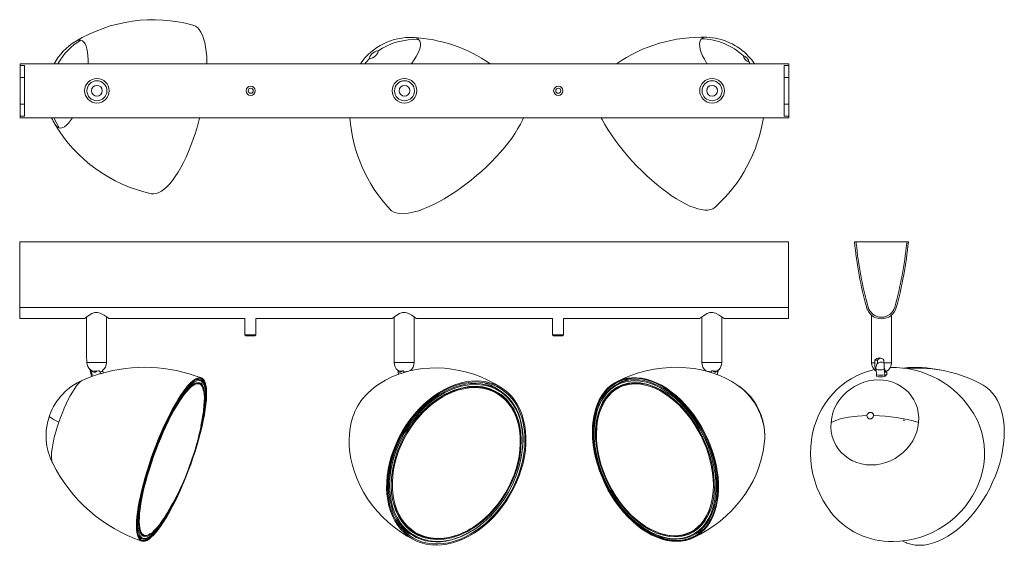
# Model space of a CAD drawing. Header units: millimetres. Extents: x -257 to 383, y -341 to 1.
import ezdxf

# ---------------------------------------------------------------- set-up
doc = ezdxf.new("R2010")
doc.units = ezdxf.units.MM

msp = doc.modelspace()

# ---------------------------------------------------------------- linework, layer by layer
at = {"color": 7, "linetype": 'Continuous', "lineweight": 15}
for p, q in [((-256.59, -28.16), (243.41, -28.16)), ((-256.59, -28.16), (-256.59, -63.16)), ((-253.59, -29.27), (-256.59, -29.27)), ((-253.59, -62.06), (-253.59, -29.27)), ((243.41, -29.27), (240.41, -29.27)), ((240.41, -29.27), (240.41, -62.06)), ((243.41, -28.16), (243.41, -63.16)), ((-256.59, -37.01), (-253.59, -37.01)), ((240.41, -37.01), (243.41, -37.01)), ((-203.83, -43.51), (-203.88, -43.5)), ((-253.59, -54.32), (-256.59, -54.32)), ((243.41, -54.32), (240.41, -54.32)), ((-256.59, -62.06), (-253.59, -62.06)), ((243.41, -63.16), (-256.59, -63.16)), ((240.41, -62.06), (243.41, -62.06)), ((243.21, -143.71), (-256.79, -143.71)), ((-256.79, -193.71), (-256.79, -143.71)), ((243.21, -143.71), (243.21, -193.71)), ((321.07, -143.81), (286.07, -143.81)), ((287.18, -143.81), (287.18, -144.81)), ((319.97, -144.81), (319.97, -143.81)), ((243.21, -186.44), (-256.79, -186.44)), ((297.07, -191.41), (297.07, -222.31)), ((310.07, -222.31), (310.07, -191.41)), ((-256.79, -193.71), (-214.79, -193.71)), ((-213.29, -192.58), (-213.29, -219.47)), ((-200.29, -222.21), (-200.29, -192.57)), ((-198.79, -193.71), (-110.29, -193.71)), ((-110.29, -193.71), (-110.29, -204.28)), ((-103.29, -204.28), (-103.29, -193.71)), ((-103.29, -193.71), (-14.79, -193.71)), ((-13.29, -192.58), (-13.29, -222.21)), ((-0.29, -222.21), (-0.29, -192.57)), ((1.21, -193.71), (89.71, -193.71)), ((89.71, -193.71), (89.71, -204.28)), ((96.71, -204.28), (96.71, -193.71)), ((96.71, -193.71), (185.21, -193.71)), ((186.71, -192.58), (186.71, -222.21)), ((199.71, -222.21), (199.71, -192.57)), ((201.21, -193.71), (243.21, -193.71)), ((-110.29, -204.28), (-109.79, -204.78)), ((-103.29, -204.28), (-110.29, -204.28)), ((-103.79, -204.78), (-109.79, -204.78)), ((-103.79, -204.78), (-103.29, -204.28)), ((89.71, -204.28), (90.21, -204.78)), ((96.71, -204.28), (89.71, -204.28)), ((96.21, -204.78), (90.21, -204.78)), ((96.21, -204.78), (96.71, -204.28)), ((-213.08, -222.21), (-213.08, -220.49)), ((301.04, -220.58), (299.19, -220.58)), ((299.19, -220.58), (299.19, -222.31)), ((301.04, -220.58), (301.04, -222.75)), ((305.21, -222.31), (305.21, -220.58)), ((-211.26, -226.85), (-210.21, -230.31)), ((-210.65, -226.88), (-209.68, -230.06)), ((-210.3, -230.4), (-210.02, -231.31)), ((-209.82, -230.11), (-209.68, -230.06)), ((-209.51, -231.13), (-209.82, -230.11)), ((-205.12, -227.59), (-205.6, -227.57)), ((-204.87, -227.47), (-204.59, -228.41)), ((-204.44, -229.49), (-204.8, -229.59)), ((-204.44, -228.36), (-204.59, -228.41)), ((-204.13, -229.38), (-204.44, -228.36)), ((-202.77, -228.03), (-202.95, -227.45)), ((-202.39, -228.92), (-202.65, -228.07)), ((-10.95, -227.21), (-10.42, -229.83)), ((-7.34, -227.59), (-7.87, -227.57)), ((-7.18, -227.47), (-6.99, -228.41)), ((-6.89, -228.36), (-6.99, -228.41)), ((-6.83, -228.65), (-6.89, -228.36)), ((-2.95, -227.61), (-2.98, -227.47)), ((189.39, -227.42), (189.31, -227.77)), ((192.82, -228.36), (192.73, -228.76)), ((192.93, -228.41), (192.82, -228.36)), ((192.93, -228.41), (193.15, -227.47)), ((193.87, -227.57), (193.34, -227.59)), ((196.76, -230.06), (197.52, -226.74)), ((196.76, -230.06), (197.39, -227.31)), ((196.76, -230.06), (196.86, -230.11)), ((196.86, -230.11), (196.86, -230.13)), ((300.35, -230.16), (300.09, -226.64)), ((300.35, -230.16), (300.32, -230.2)), ((300.4, -231.23), (300.32, -230.2)), ((305.43, -226.64), (305.64, -226.36)), ((305.43, -226.64), (305.69, -230.16)), ((305.66, -230.2), (305.69, -230.16)), ((305.74, -231.23), (305.66, -230.2)), ((307.25, -229.56), (306.04, -231.16)), ((306.91, -227.89), (306.95, -228.51)), ((306.99, -228.46), (306.95, -228.51)), ((307.08, -229.71), (306.99, -228.46)), ((307.25, -229.56), (307.07, -229.5)), ((-139.53, -233.43), (-141.41, -232.74)), ((-140.21, -235.63), (-140.31, -235.59)), ((135.26, -234.43), (132.58, -235.74)), ((300.21, -231.16), (300.37, -230.95)), ((54.32, -239.68), (51.95, -238.31)), ((53.2, -241.69), (53.13, -241.65)), ((132.87, -238.17), (133.66, -237.77)), ((133.61, -237.8), (133.54, -237.84)), ((-237.25, -256.28), (-237.82, -258.1)), ((0.4, -332.9), (0.46, -332.94)), ((179.77, -332.55), (179.36, -332.74)), ((179.63, -332.62), (179.7, -332.58)), ((-179.16, -336.06), (-177.28, -336.75)), ((-177.28, -336.75), (-177.03, -336.82)), ((-176.51, -334.57), (-176.41, -334.61)), ((-3.12, -333.53), (-0.76, -334.89)), ((180.71, -334.65), (183.39, -333.35))]:
    msp.add_line(p, q, dxfattribs=at)
at = {"color": 8, "linetype": 'Continuous', "lineweight": 15}
for p, q in [((218.24, -28.16), (217.09, -26.53)), ((-140.21, -235.63), (-140.51, -235.54)), ((226.43, -261.01), (226.35, -259.98)), ((-176.28, -334.65), (-176.49, -334.58))]:
    msp.add_line(p, q, dxfattribs=at)
at = {"color": 7, "linetype": 'Continuous', "lineweight": 15, "flags": 128}
for points in [[(-135.06, -28.16), (-135.07, -26.95), (-135.21, -23.43), (-135.5, -20.12), (-135.93, -17.05), (-136.49, -14.24), (-137.2, -11.7), (-138.03, -9.45), (-138.98, -7.51), (-140.06, -5.88), (-141.25, -4.59), (-142.54, -3.63), (-143.93, -3.01), (-144.17, -2.94)], [(-29.21, -24.5), (-29.32, -24.05), (-29.1, -23.37), (-28.57, -22.56), (-27.79, -21.71), (-26.87, -20.93), (-25.9, -20.3), (-25.02, -19.91), (-24.32, -19.79), (-23.88, -19.98)], [(-23.88, -19.98), (-23.77, -20.43), (-23.99, -21.1), (-24.52, -21.91), (-25.3, -22.76), (-26.22, -23.55), (-27.19, -24.18), (-28.07, -24.57), (-28.77, -24.68), (-29.21, -24.5)], [(217.09, -26.53), (216.76, -26.6), (216.24, -26.42), (215.62, -25.99), (214.99, -25.4), (214.44, -24.73), (214.06, -24.09), (213.9, -23.56), (213.99, -23.24)], [(213.99, -23.24), (214.32, -23.17), (214.84, -23.36), (215.46, -23.78), (216.09, -24.37), (216.64, -25.04), (217.02, -25.68), (217.18, -26.21), (217.09, -26.53)], [(-171.27, -112.55), (-171.02, -112.61), (-169.51, -112.7), (-167.91, -112.46), (-166.26, -111.86), (-164.55, -110.93), (-162.8, -109.65), (-161.01, -108.05), (-159.21, -106.13), (-157.4, -103.91), (-155.59, -101.39), (-153.8, -98.6), (-152.03, -95.54), (-150.29, -92.25), (-148.61, -88.74), (-146.98, -85.04), (-145.43, -81.16), (-143.95, -77.13), (-142.56, -72.98), (-141.26, -68.74), (-140.07, -64.42), (-139.75, -63.16)], [(70.7, -63.16), (70.07, -64.66), (68.76, -67.4), (67.2, -70.24), (65.39, -73.18), (63.34, -76.19), (61.07, -79.27), (58.6, -82.38), (55.93, -85.51), (53.08, -88.64), (50.08, -91.76), (46.94, -94.84), (43.67, -97.86), (40.3, -100.8), (36.86, -103.65), (33.35, -106.39), (29.81, -109), (26.25, -111.47), (22.7, -113.77), (19.17, -115.91), (15.7, -117.86), (12.3, -119.6), (8.99, -121.14), (5.79, -122.46), (2.73, -123.56), (-0.19, -124.41), (-2.93, -125.03), (-5.49, -125.41), (-7.84, -125.54), (-9.98, -125.43), (-11.89, -125.07), (-13.55, -124.46), (-14.97, -123.62), (-15.93, -122.76)], [(121.25, -63.16), (121.88, -64.36), (123.7, -67.6), (125.73, -70.92), (127.96, -74.3), (130.37, -77.72), (132.95, -81.15), (135.67, -84.57), (138.53, -87.97), (141.51, -91.31), (144.58, -94.58), (147.73, -97.76), (150.94, -100.83), (154.18, -103.77), (157.45, -106.56), (160.7, -109.18), (163.93, -111.61), (167.12, -113.85), (170.24, -115.87), (173.28, -117.67), (176.21, -119.22), (179.02, -120.53), (181.69, -121.59), (184.2, -122.38), (186.54, -122.9), (188.69, -123.15), (190.64, -123.13), (192.38, -122.84), (193.89, -122.28), (195.16, -121.45), (195.35, -121.28)], [(-198.79, -193.71), (-199.12, -193.46), (-200.01, -192.77), (-201.89, -191.46), (-204.42, -190.17), (-206.13, -189.75), (-207.94, -189.82), (-209.87, -190.46), (-212.25, -191.82), (-214, -193.09), (-214.68, -193.62), (-214.79, -193.71), (-214.79, -193.71)], [(1.21, -193.71), (0.88, -193.46), (-0.01, -192.77), (-1.89, -191.46), (-4.42, -190.17), (-6.13, -189.75), (-7.94, -189.82), (-9.87, -190.46), (-12.25, -191.82), (-14, -193.09), (-14.68, -193.62), (-14.79, -193.71), (-14.79, -193.71)], [(201.21, -193.71), (200.88, -193.46), (199.99, -192.77), (198.11, -191.46), (195.58, -190.17), (193.87, -189.75), (192.06, -189.82), (190.13, -190.46), (187.75, -191.82), (186, -193.09), (185.32, -193.62), (185.21, -193.71), (185.21, -193.71)], [(-213.08, -220.49), (-213.28, -219.63), (-213.26, -219.47)], [(306.77, -227.89), (306.58, -228.03), (306.13, -227.7), (305.73, -226.77), (305.42, -225.34), (305.25, -223.57), (305.21, -222.31)], [(-211.26, -226.85), (-211.23, -226.79), (-211.06, -226.69)], [(-204.8, -229.59), (-205.45, -229.78), (-209.42, -231.11)], [(57.16, -239.1), (56.45, -238.6), (52.11, -235.98), (47.65, -233.65), (43.07, -231.61), (38.41, -229.87), (33.68, -228.44), (28.92, -227.31), (24.15, -226.49), (19.38, -225.97), (14.66, -225.75), (10, -225.82), (5.43, -226.18), (0.97, -226.81), (-3.36, -227.7), (-7.53, -228.84), (-11.52, -230.21), (-15.31, -231.8), (-18.89, -233.58), (-22.23, -235.55), (-25.31, -237.67), (-28.13, -239.92), (-30.62, -242.23), (-32, -243.72)], [(-10.87, -227.2), (-10.82, -227.36), (-10.38, -228), (-9.84, -228.37), (-9.25, -228.45), (-8.67, -228.22), (-8.17, -227.71), (-8.14, -227.64)], [(211.14, -237.75), (209.61, -236.65), (206.26, -234.58), (202.67, -232.67), (198.84, -230.94), (194.82, -229.4), (190.61, -228.09), (186.25, -227.02), (181.75, -226.19), (176.62, -225.58), (171.42, -225.31), (166.18, -225.37), (160.95, -225.77), (155.75, -226.5), (150.6, -227.56), (145.54, -228.93), (140.59, -230.62), (135.77, -232.59), (131.38, -234.72)], [(298.96, -226.79), (298.29, -226.93), (294.5, -228), (290.83, -229.34), (287.29, -230.93), (283.89, -232.77), (280.64, -234.86), (277.55, -237.19), (274.62, -239.75), (271.87, -242.56), (269.3, -245.6), (266.94, -248.87), (264.79, -252.36), (262.89, -256.05), (261.24, -259.94), (259.87, -263.99), (258.8, -268.19), (258.03, -272.5), (257.58, -276.89), (257.44, -281.33), (257.64, -285.8), (258.16, -290.27), (259, -294.7), (260.17, -299.06), (261.64, -303.34), (263.41, -307.51), (265.47, -311.54), (267.81, -315.41), (270.14, -318.72)], [(297.99, -225.47), (298.17, -225.88), (298.78, -226.59)], [(305.43, -226.64), (305.53, -227.46), (305.69, -228.09), (305.89, -228.47), (306.11, -228.55), (306.33, -228.32)], [(-176.37, -338.43), (-177.39, -338.26), (-178.28, -337.76), (-179.05, -336.92), (-179.69, -335.76), (-180.19, -334.28), (-180.54, -332.49), (-180.76, -330.39), (-180.83, -328.02), (-180.76, -325.37), (-180.55, -322.47), (-180.19, -319.33), (-179.69, -315.98), (-179.06, -312.43), (-178.29, -308.71), (-177.4, -304.85), (-176.38, -300.85), (-175.25, -296.76), (-174, -292.6), (-172.66, -288.39), (-171.23, -284.16), (-169.71, -279.94), (-168.12, -275.75), (-166.46, -271.62), (-164.75, -267.57), (-163, -263.64), (-161.22, -259.84), (-159.41, -256.21), (-157.6, -252.76), (-155.79, -249.51), (-154, -246.49), (-152.23, -243.71), (-150.5, -241.2), (-148.81, -238.96), (-147.19, -237.02), (-145.63, -235.38), (-144.15, -234.06), (-142.76, -233.06), (-141.46, -232.39), (-140.27, -232.05), (-139.2, -232.05), (-138.24, -232.39), (-137.4, -233.06), (-136.7, -234.06), (-136.13, -235.38), (-135.71, -237.02), (-135.42, -238.96), (-135.27, -241.2), (-135.27, -243.71), (-135.42, -246.49), (-135.7, -249.51), (-136.13, -252.76), (-136.7, -256.21), (-137.4, -259.84), (-138.23, -263.64), (-139.19, -267.57), (-140.26, -271.62), (-141.45, -275.75), (-142.74, -279.94), (-144.13, -284.16), (-145.61, -288.39), (-147.17, -292.6), (-148.79, -296.76), (-150.48, -300.85), (-152.21, -304.85), (-153.98, -308.71), (-155.77, -312.43), (-157.58, -315.98), (-159.39, -319.33), (-161.2, -322.47), (-162.98, -325.37), (-164.73, -328.02), (-166.44, -330.39), (-168.1, -332.49), (-169.69, -334.28), (-171.21, -335.76), (-172.65, -336.92), (-173.99, -337.76), (-175.23, -338.26), (-176.37, -338.43)], [(-176.22, -338), (-175.09, -337.83), (-173.86, -337.33), (-172.53, -336.5), (-171.1, -335.35), (-169.6, -333.88), (-168.02, -332.1), (-166.37, -330.03), (-164.68, -327.67), (-162.94, -325.04), (-161.17, -322.17), (-159.38, -319.05), (-157.59, -315.73), (-155.79, -312.21), (-154.01, -308.52), (-152.26, -304.69), (-150.54, -300.73), (-148.87, -296.67), (-147.26, -292.54), (-145.71, -288.36), (-144.25, -284.17), (-142.87, -279.98), (-141.59, -275.82), (-140.41, -271.73), (-139.34, -267.72), (-138.39, -263.82), (-137.57, -260.05), (-136.87, -256.44), (-136.31, -253.02), (-135.88, -249.8), (-135.6, -246.8), (-135.46, -244.05), (-135.46, -241.56), (-135.6, -239.34), (-135.89, -237.41), (-136.31, -235.79), (-136.88, -234.47), (-137.57, -233.48), (-138.4, -232.82), (-139.35, -232.48), (-140.42, -232.48), (-141.6, -232.82), (-142.88, -233.48), (-144.26, -234.47), (-145.73, -235.79), (-147.27, -237.41), (-148.89, -239.34), (-150.56, -241.56), (-152.28, -244.05), (-154.03, -246.8), (-155.81, -249.8), (-157.6, -253.02), (-159.4, -256.44), (-161.19, -260.05), (-162.96, -263.82), (-164.7, -267.72), (-166.39, -271.73), (-168.03, -275.82), (-169.61, -279.98), (-171.12, -284.17), (-172.54, -288.36), (-173.87, -292.54), (-175.11, -296.67), (-176.23, -300.73), (-177.24, -304.69), (-178.13, -308.52), (-178.89, -312.21), (-179.52, -315.73), (-180.01, -319.05), (-180.36, -322.17), (-180.58, -325.04), (-180.65, -327.67), (-180.58, -330.03), (-180.36, -332.1), (-180.01, -333.88), (-179.51, -335.35), (-178.88, -336.5), (-178.12, -337.33), (-177.23, -337.83), (-176.22, -338)], [(-146.68, -238.8), (-145.65, -237.82), (-144.9, -237.18), (-144.39, -236.79), (-143.9, -236.46), (-143.42, -236.17), (-142.95, -235.92), (-142.41, -235.7), (-141.89, -235.54), (-141.39, -235.45), (-140.87, -235.46), (-140.51, -235.54)], [(-137.4, -240.37), (-137.77, -238.83), (-138.31, -237.5), (-138.98, -236.5), (-139.78, -235.83), (-140.21, -235.63)], [(-138.42, -234.12), (-138.5, -234.03), (-139.53, -233.43)], [(-138.61, -233.97), (-139.22, -233.56), (-139.53, -233.43)], [(-139.25, -232.5), (-138.44, -232.97), (-137.68, -233.8), (-137.05, -234.95), (-136.55, -236.42), (-136.2, -238.2), (-135.98, -240.27), (-135.91, -242.63), (-135.93, -243.97)], [(70.52, -287.54), (71.41, -283.35), (72.02, -279.19), (72.36, -275.08), (72.41, -271.04), (72.19, -267.11), (71.69, -263.3), (70.91, -259.64), (69.87, -256.15), (68.56, -252.86), (67, -249.77), (65.19, -246.93), (63.14, -244.33), (60.87, -241.99), (58.4, -239.94), (55.73, -238.18), (52.88, -236.72), (49.88, -235.58), (46.73, -234.76), (43.47, -234.26), (40.1, -234.09), (36.65, -234.25), (33.15, -234.73), (29.6, -235.55), (26.05, -236.68), (22.49, -238.12), (18.97, -239.87), (15.5, -241.92), (12.09, -244.24), (8.78, -246.83), (5.59, -249.67), (2.52, -252.75), (-0.39, -256.03), (-3.13, -259.52), (-5.69, -263.17), (-8.04, -266.97), (-10.18, -270.9), (-12.09, -274.94), (-13.76, -279.05), (-15.17, -283.21), (-16.32, -287.4), (-17.21, -291.58), (-17.82, -295.75), (-18.16, -299.86), (-18.22, -303.9), (-18, -307.83), (-17.5, -311.64), (-16.72, -315.3), (-15.68, -318.79), (-14.37, -322.08), (-12.8, -325.16), (-10.99, -328.01), (-8.95, -330.61), (-6.68, -332.94), (-4.2, -335), (-1.53, -336.76), (1.31, -338.21), (4.32, -339.36), (7.46, -340.18), (10.73, -340.68), (14.09, -340.85), (17.54, -340.69), (21.05, -340.2), (24.59, -339.39), (28.15, -338.26), (31.7, -336.81), (35.22, -335.06), (38.7, -333.02), (42.1, -330.7), (45.41, -328.11), (48.61, -325.27), (51.67, -322.19), (54.58, -318.9), (57.33, -315.42), (59.88, -311.77), (62.24, -307.96), (64.38, -304.03), (66.28, -300), (67.95, -295.89), (69.37, -291.73), (70.52, -287.54)], [(-15.74, -287.39), (-14.58, -283.2), (-13.17, -279.05), (-11.49, -274.95), (-9.58, -270.93), (-7.43, -267.01), (-5.07, -263.22), (-2.5, -259.58), (0.26, -256.13), (3.18, -252.86), (6.26, -249.82), (9.47, -247.02), (12.79, -244.47), (16.2, -242.19), (19.68, -240.2), (23.2, -238.51), (26.75, -237.13), (30.3, -236.06), (33.83, -235.32), (37.32, -234.91), (40.75, -234.84), (44.08, -235.09), (47.31, -235.68), (50.42, -236.59), (53.37, -237.83), (56.16, -239.38), (58.76, -241.23), (61.17, -243.37), (63.35, -245.8), (65.31, -248.49), (67.03, -251.42), (68.5, -254.58), (69.7, -257.95), (70.63, -261.51), (71.29, -265.23), (71.67, -269.09), (71.76, -273.06), (71.58, -277.13), (71.11, -281.26), (70.37, -285.44), (69.35, -289.62), (68.06, -293.79), (66.51, -297.92), (64.72, -301.99), (62.69, -305.96), (60.43, -309.82), (57.96, -313.53), (55.29, -317.08), (52.45, -320.44), (49.45, -323.6), (46.3, -326.52), (43.04, -329.2), (39.67, -331.62), (36.22, -333.75), (32.72, -335.6), (29.18, -337.13), (25.62, -338.36), (22.08, -339.26), (18.57, -339.84), (15.11, -340.08), (11.73, -339.99), (8.44, -339.57), (5.27, -338.82), (2.24, -337.74), (-0.63, -336.35), (-3.33, -334.65), (-5.84, -332.65), (-8.14, -330.36), (-10.21, -327.8), (-12.05, -324.99), (-13.64, -321.94), (-14.98, -318.67), (-16.05, -315.21), (-16.84, -311.57), (-17.36, -307.77), (-17.6, -303.85), (-17.55, -299.83), (-17.23, -295.72), (-16.62, -291.57), (-15.74, -287.39)], [(-14.36, -315.7), (-15.32, -311.82), (-15.97, -307.55), (-16.25, -302.66), (-16.04, -297.15), (-15.22, -291.09), (-13.67, -284.54), (-11.95, -279.34), (-9.71, -274), (-6.93, -268.59), (-3.6, -263.24), (0.26, -258.06), (4.6, -253.21), (9.35, -248.79), (14.41, -244.95), (19.67, -241.76), (25.01, -239.3), (30.29, -237.6), (35.41, -236.66), (40.27, -236.43), (44.79, -236.86), (48.92, -237.87), (52.64, -239.36), (56.91, -241.94), (60.45, -245.03), (63.32, -248.45), (65.55, -252), (67.24, -255.57), (68.53, -259.22)], [(170.36, -338.43), (167.24, -338.26), (164.06, -337.76), (160.83, -336.92), (157.58, -335.76), (154.32, -334.28), (151.07, -332.49), (147.86, -330.39), (144.7, -328.02), (141.62, -325.37), (138.63, -322.47), (135.76, -319.33), (133.02, -315.98), (130.42, -312.43), (128, -308.71), (125.75, -304.85), (123.7, -300.85), (121.86, -296.76), (120.23, -292.6), (118.84, -288.39), (117.68, -284.16), (116.78, -279.94), (116.12, -275.75), (115.72, -271.62), (115.57, -267.57), (115.69, -263.64), (116.06, -259.84), (116.7, -256.21), (117.58, -252.76), (118.71, -249.51), (120.08, -246.49), (121.68, -243.71), (123.5, -241.2), (125.53, -238.96), (127.76, -237.02), (130.17, -235.38), (132.74, -234.06), (135.47, -233.06), (138.33, -232.39), (141.31, -232.05), (144.38, -232.05), (147.53, -232.39), (150.74, -233.06), (153.98, -234.06), (157.24, -235.38), (160.5, -237.02), (163.73, -238.96), (166.92, -241.2), (170.04, -243.71), (173.08, -246.49), (176.01, -249.51), (178.82, -252.76), (181.49, -256.21), (184, -259.84), (186.34, -263.64), (188.49, -267.57), (190.44, -271.62), (192.17, -275.75), (193.68, -279.94), (194.96, -284.16), (195.99, -288.39), (196.78, -292.6), (197.31, -296.76), (197.58, -300.85), (197.59, -304.85), (197.35, -308.71), (196.84, -312.43), (196.08, -315.98), (195.08, -319.33), (193.83, -322.47), (192.34, -325.37), (190.63, -328.02), (188.7, -330.39), (186.57, -332.49), (184.25, -334.28), (181.75, -335.76), (179.1, -336.92), (176.3, -337.76), (173.38, -338.26), (170.36, -338.43)], [(170.24, -338), (173.25, -337.83), (176.14, -337.33), (178.92, -336.5), (181.55, -335.35), (184.02, -333.88), (186.32, -332.1), (188.44, -330.03), (190.35, -327.67), (192.05, -325.04), (193.52, -322.17), (194.76, -319.05), (195.76, -315.73), (196.51, -312.21), (197.01, -308.52), (197.26, -304.69), (197.24, -300.73), (196.97, -296.67), (196.45, -292.54), (195.67, -288.36), (194.65, -284.17), (193.38, -279.98), (191.88, -275.82), (190.16, -271.73), (188.23, -267.72), (186.1, -263.82), (183.78, -260.05), (181.29, -256.44), (178.64, -253.02), (175.85, -249.8), (172.94, -246.8), (169.93, -244.05), (166.84, -241.56), (163.67, -239.34), (160.47, -237.41), (157.24, -235.79), (154, -234.47), (150.79, -233.48), (147.6, -232.82), (144.48, -232.48), (141.43, -232.48), (138.48, -232.82), (135.64, -233.48), (132.94, -234.47), (130.38, -235.79), (127.99, -237.41), (125.78, -239.34), (123.77, -241.56), (121.96, -244.05), (120.38, -246.8), (119.02, -249.8), (117.9, -253.02), (117.02, -256.44), (116.4, -260.05), (116.02, -263.82), (115.91, -267.72), (116.05, -271.73), (116.45, -275.82), (117.1, -279.98), (118, -284.17), (119.15, -288.36), (120.53, -292.54), (122.14, -296.67), (123.97, -300.73), (126, -304.69), (128.23, -308.52), (130.64, -312.21), (133.21, -315.73), (135.93, -319.05), (138.78, -322.17), (141.74, -325.04), (144.8, -327.67), (147.93, -330.03), (151.11, -332.1), (154.34, -333.88), (157.57, -335.35), (160.8, -336.5), (164, -337.33), (167.16, -337.83), (170.24, -338)], [(182.97, -334.56), (180.58, -335.77), (177.88, -336.76), (175.04, -337.42), (172.09, -337.76), (169.05, -337.76), (165.92, -337.42), (162.74, -336.76), (159.53, -335.77), (156.3, -334.46), (153.07, -332.83), (149.86, -330.91), (146.7, -328.69), (143.61, -326.2), (140.6, -323.45), (137.69, -320.45), (134.91, -317.23), (132.26, -313.81), (129.77, -310.21), (127.45, -306.44), (125.32, -302.54), (123.39, -298.53), (121.67, -294.44), (120.17, -290.29), (118.91, -286.1), (117.88, -281.91), (117.11, -277.73), (116.58, -273.61), (116.31, -269.55), (116.3, -265.59), (116.54, -261.76), (117.04, -258.07), (117.79, -254.56), (118.79, -251.24), (120.03, -248.13), (121.51, -245.25), (123.2, -242.63), (125.11, -240.27), (127.23, -238.2), (129.53, -236.42), (132, -234.95), (134.05, -234.02)], [(136.21, -236.75), (135.66, -236.94), (133.08, -238.07), (130.66, -239.51), (128.42, -241.27), (126.37, -243.33), (124.53, -245.68), (122.91, -248.29), (121.51, -251.16), (120.36, -254.26), (119.45, -257.57), (118.8, -261.07), (118.41, -264.74), (118.27, -268.54), (118.32, -270.98)], [(123.17, -244.45), (125.22, -241.86), (127.63, -239.51), (130.56, -237.39), (134.07, -235.65), (138.15, -234.46), (142.8, -234), (146.68, -234.24), (150.85, -235.06), (155.26, -236.54), (159.84, -238.71), (164.51, -241.59), (169.16, -245.19), (173.69, -249.45), (177.98, -254.31), (181.94, -259.64), (185.47, -265.33), (188.51, -271.24), (191.02, -277.21), (192.99, -283.13), (194.42, -288.86), (195.35, -294.33), (195.82, -299.46), (195.82, -305.66), (195.23, -311.16), (194.18, -315.94), (192.81, -319.98), (191.23, -323.36), (189.44, -326.27)], [(133.58, -237.81), (135.72, -236.9), (138.44, -236.11), (141.29, -235.65), (144.24, -235.53), (147.27, -235.75), (150.37, -236.31), (153.51, -237.2), (156.67, -238.42), (159.83, -239.96), (162.2, -241.32)], [(270.77, -261.11), (271.21, -258.01), (272, -254.95), (273.14, -251.97), (274.61, -249.11), (276.38, -246.4), (278.45, -243.87), (280.77, -241.55), (283.33, -239.49), (286.09, -237.69), (289.01, -236.19), (292.06, -235.01), (295.2, -234.15), (298.4, -233.63), (301.6, -233.46), (304.77, -233.63), (307.88, -234.15), (310.87, -235.01), (313.72, -236.19), (316.39, -237.69), (318.84, -239.49), (321.05, -241.55), (322.98, -243.87), (324.61, -246.4), (325.93, -249.11), (326.91, -251.97), (327.54, -254.95), (327.81, -258.01), (327.73, -261.11)], [(-169.64, -333.07), (-171.24, -334.54), (-172.82, -335.67), (-174.39, -336.41), (-175.91, -336.61), (-177.3, -336.11), (-178.48, -334.76), (-179.18, -333.1), (-179.68, -330.83), (-179.93, -327.9), (-179.89, -324.31), (-179.55, -320.06), (-178.89, -315.21), (-177.9, -309.82), (-176.59, -304.02), (-174.99, -297.92), (-173.13, -291.67), (-171.09, -285.42), (-168.89, -279.31), (-166.61, -273.45), (-164.3, -267.95), (-162.01, -262.87), (-159.78, -258.26), (-156.96, -252.89), (-154.34, -248.35), (-151.95, -244.6), (-149.82, -241.62), (-147.96, -239.29), (-146.26, -237.44)], [(-146.54, -238.58), (-148.2, -240.39), (-150.02, -242.66), (-152.09, -245.57), (-154.43, -249.23), (-156.98, -253.66), (-159.74, -258.9), (-161.92, -263.4), (-164.15, -268.36), (-166.41, -273.73), (-168.63, -279.45), (-170.77, -285.42), (-172.77, -291.52), (-174.58, -297.61), (-176.14, -303.57), (-177.42, -309.24), (-178.39, -314.49), (-179.04, -319.23), (-179.37, -323.38), (-179.4, -326.88), (-179.16, -329.74), (-178.68, -331.96), (-178.24, -332.98)], [(-136.73, -237.37), (-136.72, -237.4), (-136.22, -239.68), (-135.97, -242.6), (-136.01, -246.2), (-136.35, -250.44), (-137.01, -255.3), (-138, -260.68), (-139.31, -266.49), (-140.91, -272.59), (-142.76, -278.84), (-144.81, -285.09), (-147.01, -291.2), (-149.29, -297.06), (-151.59, -302.56), (-153.89, -307.64), (-156.12, -312.25), (-158.94, -317.62), (-161.56, -322.15), (-163.95, -325.9), (-166.08, -328.89), (-167.94, -331.22), (-169.64, -333.07)], [(-137.65, -238.78), (-137.47, -239.29), (-137.08, -240.92), (-136.83, -242.86), (-136.73, -245.08), (-136.77, -247.58), (-136.95, -250.34), (-137.27, -253.33), (-137.57, -255.48)], [(4.52, -254.7), (5.07, -254.14), (8.1, -251.23), (11.26, -248.57), (14.53, -246.17), (17.88, -244.06), (21.29, -242.24), (24.74, -240.73), (28.21, -239.54), (31.66, -238.67), (35.08, -238.13), (38.44, -237.93), (41.73, -238.07), (44.91, -238.55), (47.97, -239.35), (50.88, -240.49), (53.17, -241.67)], [(194.87, -301.13), (194.87, -299.12), (194.42, -294.12), (193.51, -288.78), (192.12, -283.18), (190.2, -277.41), (187.74, -271.57), (184.78, -265.81), (181.33, -260.26), (177.46, -255.05), (173.27, -250.31), (168.85, -246.15), (164.31, -242.64), (159.75, -239.82), (157.95, -238.96)], [(369.67, -236.94), (371.68, -238.22), (373.82, -239.97), (375.76, -242.02), (377.51, -244.34), (379.05, -246.93), (380.37, -249.77), (381.46, -252.84), (382.32, -256.13), (382.94, -259.61), (383.32, -263.27), (383.45, -267.07), (383.33, -271), (382.97, -275.03), (382.37, -279.14), (381.53, -283.31), (380.45, -287.49), (379.14, -291.68), (377.62, -295.85), (375.88, -299.96), (373.95, -303.99), (371.83, -307.93), (369.53, -311.74), (367.07, -315.4), (364.47, -318.88), (361.74, -322.18), (358.9, -325.26), (355.96, -328.11), (352.94, -330.71), (349.87, -333.04), (346.76, -335.1), (343.62, -336.86), (340.49, -338.31), (337.38, -339.45), (334.3, -340.28), (331.28, -340.78), (328.34, -340.95), (325.49, -340.79), (322.75, -340.3), (320.14, -339.49), (319.42, -339.2)], [(123.96, -245.43), (122.21, -248.27), (120.66, -251.57), (119.32, -255.51), (118.3, -260.18), (117.73, -265.55), (117.73, -271.6), (118.18, -276.61), (119.09, -281.94), (120.49, -287.54), (122.41, -293.32), (124.86, -299.15), (127.83, -304.91), (131.27, -310.47), (135.14, -315.68), (139.33, -320.41), (143.75, -324.57), (148.29, -328.09), (152.85, -330.9), (157.32, -333.02), (161.62, -334.46), (165.69, -335.27), (169.48, -335.5), (174.02, -335.05), (178, -333.89), (181.43, -332.19), (184.29, -330.12), (186.64, -327.83), (188.65, -325.3)], [(135.4, -315.23), (132.84, -311.88), (130.45, -308.35), (128.22, -304.67), (126.2, -300.85), (124.37, -296.93), (122.76, -292.93), (121.39, -288.88), (120.25, -284.8), (119.35, -280.73), (118.71, -276.69), (118.33, -272.71), (118.2, -268.82), (118.33, -265.03), (118.72, -261.39), (119.37, -257.91), (120.27, -254.62), (121.42, -251.54), (122.52, -249.22)], [(123.21, -243.91), (123.09, -244.01), (123.05, -244.17), (123.09, -244.32), (123.17, -244.45)], [(62.42, -250.72), (62.73, -251.18), (64.39, -254.02), (65.8, -257.09), (66.94, -260.37), (67.81, -263.84), (68.4, -267.46), (68.71, -271.23), (68.74, -275.1), (68.48, -279.06), (67.94, -283.08), (67.12, -287.13), (66.03, -291.18), (64.67, -295.2), (63.06, -299.17), (61.2, -303.07), (59.11, -306.85), (56.8, -310.51), (54.28, -314), (51.58, -317.32), (48.72, -320.43), (45.71, -323.32), (42.56, -325.96), (39.32, -328.34)], [(152.76, -332.02), (148.1, -329.13), (143.44, -325.53), (138.91, -321.27), (134.62, -316.42), (130.66, -311.08), (127.13, -305.39), (124.09, -299.49), (121.58, -293.51), (119.61, -287.6), (118.18, -281.86), (117.25, -276.39), (116.78, -271.27), (116.78, -265.06), (117.37, -259.57), (118.42, -254.78), (118.59, -254.3)], [(294.1, -256.73), (294.33, -255.92), (294.87, -255.23), (295.62, -254.77), (296.47, -254.6), (297.29, -254.77), (297.97, -255.23), (298.38, -255.92), (298.48, -256.73)], [(311.09, -338.53), (315.46, -338.36), (319.83, -337.86), (324.18, -337.02), (328.47, -335.86), (332.67, -334.38), (336.77, -332.58), (340.74, -330.49), (344.55, -328.12), (348.17, -325.47), (351.59, -322.57), (354.79, -319.43), (357.73, -316.08), (360.41, -312.53), (362.8, -308.81), (364.9, -304.94), (366.68, -300.95), (368.15, -296.86), (369.28, -292.7), (370.07, -288.49), (370.51, -284.26), (370.61, -280.04), (370.37, -275.84), (369.77, -271.71), (368.84, -267.67), (367.56, -263.74), (365.96, -259.94), (364.04, -256.31), (363.57, -255.52)], [(-40.3, -258.01), (-40.35, -258.15), (-41.19, -261.17), (-41.9, -264.7), (-42.39, -268.77), (-42.55, -272.64), (-42.45, -276.64), (-42.05, -280.72), (-41.38, -284.86), (-40.42, -289.03), (-39.17, -293.2), (-37.63, -297.36), (-35.6, -301.92), (-33.23, -306.39), (-30.56, -310.7), (-27.6, -314.84), (-24.36, -318.79), (-20.87, -322.52), (-17.15, -326.02), (-13.22, -329.27), (-9.1, -332.26), (-4.81, -334.97), (-0.39, -337.4), (0.15, -337.65)], [(-13.37, -315.02), (-12.12, -318.59), (-10.47, -322.07), (-8.29, -325.54), (-5.49, -328.88), (-2.03, -331.89), (2.14, -334.41), (5.76, -335.87), (9.8, -336.85), (14.21, -337.27), (18.96, -337.05), (23.95, -336.13), (29.11, -334.47), (34.32, -332.07), (39.45, -328.96), (44.39, -325.21), (49.03, -320.9), (53.27, -316.16), (57.03, -311.11), (60.29, -305.88), (63, -300.6), (65.19, -295.38), (66.87, -290.31), (68.38, -283.92), (69.18, -278.01), (69.38, -272.62), (69.11, -267.85), (68.48, -263.68), (67.54, -259.9)], [(68.53, -259.22), (68.66, -259.1), (68.71, -258.96), (68.68, -258.86), (68.61, -258.79)], [(327.73, -261.11), (327.28, -264.2), (326.49, -267.26), (325.35, -270.24), (323.89, -273.1), (322.11, -275.82), (320.05, -278.35), (317.72, -280.66), (315.16, -282.72), (312.41, -284.52), (309.48, -286.02), (306.43, -287.2), (303.29, -288.06), (300.1, -288.58), (296.89, -288.76), (293.72, -288.58), (290.61, -288.06), (287.62, -287.2), (284.77, -286.02), (282.1, -284.52), (279.65, -282.72), (277.44, -280.66), (275.51, -278.35), (273.88, -275.82), (272.56, -273.1), (271.59, -270.24), (270.96, -267.26), (270.68, -264.2), (270.77, -261.11)], [(270.77, -261.11), (273.86, -259.79), (277.66, -258.67), (282.07, -257.78), (287.89, -257.06), (294.1, -256.73)], [(298.48, -256.73), (298.24, -257.55), (297.71, -258.24), (296.96, -258.7), (296.11, -258.86), (295.28, -258.7), (294.61, -258.24), (294.19, -257.55), (294.1, -256.73)], [(318.42, -260.04), (318.34, -259.93), (317.89, -259.37)], [(180.77, -336.22), (181.23, -336.02), (185.86, -333.7), (190.32, -331.11), (194.59, -328.28), (198.64, -325.22), (202.47, -321.94), (206.06, -318.48), (209.4, -314.85), (212.48, -311.07), (215.28, -307.17), (217.8, -303.17), (220.04, -299.1), (221.99, -294.99), (223.64, -290.87), (225.01, -286.77), (226.08, -282.72), (226.88, -278.74), (227.4, -274.88), (227.63, -271.59)], [(70.22, -277.4), (70.21, -277.78), (69.39, -283.84), (67.84, -290.38), (66.12, -295.58), (63.88, -300.93), (61.1, -306.33), (57.77, -311.69), (53.91, -316.86), (49.56, -321.72), (44.81, -326.13), (39.75, -329.98), (34.49, -333.16), (29.16, -335.62), (28.39, -335.87)], [(-13.3, -314.59), (-13.21, -314.69), (-13.2, -314.82), (-13.27, -314.93), (-13.37, -315.02)], [(166.45, -334.61), (165.54, -334.51), (162.46, -333.96), (159.34, -333.07), (156.2, -331.86), (153.06, -330.33), (149.94, -328.5), (146.86, -326.37), (143.85, -323.96), (140.92, -321.29), (138.1, -318.37), (135.4, -315.23)], [(-161.06, -320.28), (-162.67, -322.87), (-164.35, -325.38), (-165.99, -327.61), (-167.58, -329.56), (-169.1, -331.2), (-170.54, -332.53), (-171.89, -333.54), (-173.15, -334.22)], [(188.65, -325.3), (188.55, -325.13), (188.54, -324.95), (188.59, -324.83), (188.69, -324.76)], [(-2.73, -330.77), (-2.56, -330.91), (0.01, -332.67), (2.76, -334.13), (5.67, -335.26), (8.73, -336.07), (11.91, -336.54), (15.2, -336.68), (18.56, -336.48), (21.98, -335.95), (25.44, -335.08), (27.41, -334.44)], [(-0.76, -334.89), (1.02, -335.84), (3.95, -337.07), (7.03, -337.97), (10.23, -338.54), (13.54, -338.78), (16.94, -338.69), (20.4, -338.26), (23.9, -337.51), (27.42, -336.42), (30.94, -335.02), (34.43, -333.31), (37.87, -331.3), (41.24, -329.01), (43.15, -327.55)], [(1.46, -333.48), (0.95, -333.22), (0.33, -332.87)], [(39.32, -328.34), (39.31, -328.43), (39.25, -328.48), (39.19, -328.48), (39.11, -328.44)], [(150.71, -330.9), (151.21, -331.21), (154.42, -332.98), (157.63, -334.44), (160.84, -335.58), (164.03, -336.4), (167.16, -336.88), (170.23, -337.03), (173.21, -336.84), (176.09, -336.32), (178.83, -335.46), (180.71, -334.65)], [(155.51, -331.56), (156.53, -332.01), (159.69, -333.23), (162.83, -334.12), (165.93, -334.68), (168.96, -334.9), (171.91, -334.78), (174.76, -334.32), (177.48, -333.52), (179.63, -332.62)], [(-169.66, -333.26), (-170.81, -334.46), (-172.28, -335.77), (-173.66, -336.76), (-174.94, -337.42), (-176.12, -337.76), (-177.19, -337.76), (-177.67, -337.63)], [(-169.8, -333.3), (-169.7, -333.2), (-169.64, -333.07)], [(316.98, -338.08), (318.42, -338.77), (319.43, -339.18)]]:
    msp.add_lwpolyline(points, dxfattribs=at)
at = {"color": 8, "linetype": 'Continuous', "lineweight": 15, "flags": 128}
for points in [[(2.83, -12.54), (3.43, -13.51), (3.74, -14.7), (3.77, -16.1), (3.51, -17.69), (2.97, -19.45), (2.15, -21.35), (1.06, -23.38), (-0.28, -25.5), (-1.85, -27.7), (-2.21, -28.16)], [(190.15, -28.16), (189.82, -27.63), (188.44, -25.24), (187.3, -22.95), (186.4, -20.79), (185.75, -18.78), (185.36, -16.96), (185.24, -15.35), (185.39, -13.96), (185.8, -12.82), (186.47, -11.93)], [(-217.06, -12.86), (-216.04, -13.3), (-215.11, -14.09), (-214.31, -15.23), (-213.62, -16.7), (-213.07, -18.47), (-212.66, -20.54), (-212.39, -22.86), (-212.26, -25.42), (-212.29, -28.16)], [(-32.39, -28.16), (-31.6, -27.17), (-29.21, -24.5)], [(-234.43, -63.16), (-234.15, -64.03), (-231.14, -69.82)], [(-222.36, -63.16), (-223.66, -65.07), (-224.99, -66.71), (-226.31, -68.02), (-227.6, -69), (-228.84, -69.63), (-230.03, -69.9), (-231.14, -69.82)], [(-213.08, -222.21), (-212.51, -222.21), (-211.61, -222.21), (-210.44, -222.21), (-209.05, -222.21), (-207.53, -222.21), (-205.97, -222.21), (-204.46, -222.21), (-203.09, -222.21), (-201.92, -222.21), (-201.04, -222.21), (-200.48, -222.21), (-200.29, -222.21), (-200.29, -222.21)], [(-13.29, -222.21), (-13.26, -222.21), (-12.9, -222.21), (-12.2, -222.21), (-11.18, -222.21), (-9.91, -222.21), (-8.47, -222.21), (-6.92, -222.21), (-5.37, -222.21), (-3.9, -222.21), (-2.6, -222.21), (-1.54, -222.21), (-0.78, -222.21), (-0.37, -222.21), (-0.29, -222.21)], [(186.71, -222.21), (186.71, -222.21), (186.95, -222.21), (187.54, -222.21), (188.47, -222.21), (189.66, -222.21), (191.06, -222.21), (192.58, -222.21), (194.14, -222.21), (195.65, -222.21), (197.01, -222.21), (198.16, -222.21), (199.02, -222.21), (199.54, -222.21), (199.71, -222.21)], [(297.07, -222.31), (297.11, -222.31), (297.47, -222.31), (298.18, -222.31), (299.19, -222.31)], [(305.21, -222.31), (306.66, -222.31), (307.94, -222.31), (308.96, -222.31), (309.67, -222.31), (310.03, -222.31), (310.07, -222.31)], [(-215.76, -233.59), (-216.58, -234.05), (-217.64, -234.91), (-218.78, -236.1), (-219.98, -237.6), (-221.24, -239.39), (-222.54, -241.46), (-223.87, -243.77), (-225.19, -246.3), (-226.51, -249.01), (-227.8, -251.88), (-229.04, -254.86), (-230.23, -257.91), (-231.34, -261.01)], [(-175.79, -303.29), (-174.81, -299.44), (-173.7, -295.49), (-172.49, -291.47), (-171.18, -287.4), (-169.77, -283.33), (-168.29, -279.26), (-166.74, -275.24), (-165.12, -271.29), (-163.45, -267.43), (-161.75, -263.69), (-160.02, -260.1), (-158.28, -256.69), (-156.53, -253.46), (-154.79, -250.46), (-153.07, -247.69), (-151.39, -245.18), (-149.75, -242.95), (-148.16, -241), (-146.64, -239.36), (-145.2, -238.03), (-143.85, -237.02), (-142.59, -236.34), (-141.43, -236), (-140.39, -235.99), (-139.47, -236.32), (-138.67, -236.98), (-138, -237.98), (-137.65, -238.78)], [(-146.61, -236.83), (-148.16, -238.51), (-149.7, -240.4)], [(-139.53, -233.43), (-140.18, -233.27), (-141.26, -233.32), (-142.45, -233.7), (-143.75, -234.42), (-145.14, -235.47), (-146.61, -236.83)], [(-138.91, -263.18), (-138.48, -261.27), (-137.51, -256.01), (-136.86, -251.27), (-136.53, -247.13), (-136.5, -243.62), (-136.74, -240.76), (-137.22, -238.54), (-137.91, -236.93), (-139.06, -235.61), (-140.41, -235.13), (-141.9, -235.32), (-143.44, -236.04), (-144.97, -237.14), (-146.54, -238.58)], [(-146.26, -237.44), (-144.66, -235.96), (-143.08, -234.83), (-141.51, -234.1), (-139.99, -233.9), (-138.6, -234.4), (-137.42, -235.74), (-136.73, -237.37)], [(54.32, -239.68), (52.54, -238.73), (49.61, -237.5), (46.53, -236.6), (43.33, -236.03), (40.02, -235.79), (36.62, -235.88), (33.16, -236.31), (29.66, -237.06), (26.14, -238.15), (22.62, -239.55), (19.13, -241.26), (15.69, -243.27), (12.32, -245.56), (9.05, -248.13), (5.89, -250.95), (2.86, -254), (-0.01, -257.27), (-2.7, -260.74), (-5.21, -264.38), (-7.5, -268.16), (-9.58, -272.07), (-11.41, -276.08), (-13.01, -280.16), (-14.34, -284.29), (-15.4, -288.44), (-16.2, -292.58), (-16.71, -296.68), (-16.94, -300.73), (-16.89, -304.69), (-16.56, -308.53), (-15.94, -312.24), (-15.05, -315.78)], [(122.52, -249.22), (122.8, -248.7), (124.42, -246.1), (126.25, -243.77), (128.28, -241.72), (130.51, -239.98), (132.91, -238.54), (135.47, -237.42), (138.17, -236.63), (141, -236.18), (143.93, -236.06), (146.94, -236.27), (150.02, -236.83), (153.14, -237.71), (156.28, -238.92), (159.42, -240.45), (162.54, -242.28), (165.62, -244.41), (168.63, -246.82), (171.56, -249.49), (174.38, -252.41), (177.08, -255.56)], [(157.95, -238.96), (155.28, -237.7), (150.98, -236.26), (146.91, -235.46), (143.12, -235.22), (138.58, -235.67), (134.6, -236.83), (131.18, -238.53), (128.32, -240.6), (125.96, -242.9), (123.96, -245.43)], [(190.08, -326.48), (191.74, -323.83), (193.16, -320.92), (194.35, -317.78), (195.29, -314.43), (195.98, -310.89), (196.42, -307.19), (196.6, -303.34), (196.52, -299.37), (196.18, -295.32), (195.59, -291.19), (194.74, -287.03), (193.65, -282.86), (192.31, -278.7), (190.75, -274.58), (188.96, -270.53), (186.96, -266.58), (184.77, -262.75), (182.4, -259.06), (179.85, -255.54), (177.16, -252.22), (174.33, -249.11), (171.39, -246.23), (168.36, -243.6), (165.24, -241.25), (162.08, -239.18), (158.87, -237.41), (155.66, -235.95), (152.44, -234.81), (149.26, -233.99), (146.12, -233.51), (143.06, -233.36), (140.08, -233.55), (137.2, -234.07), (134.46, -234.93), (132.58, -235.74)], [(67.54, -259.9), (66.28, -256.33), (64.64, -252.85), (62.46, -249.38), (59.66, -246.04), (56.19, -243.03), (52.03, -240.51), (48.4, -239.05), (44.37, -238.07), (39.95, -237.65), (35.21, -237.87), (30.21, -238.79), (25.05, -240.45), (19.85, -242.85), (14.72, -245.96), (9.77, -249.72), (5.14, -254.02), (0.9, -258.76), (-1.64, -262.16)], [(53.2, -241.69), (50.94, -240.53), (48.02, -239.39), (44.96, -238.58), (41.78, -238.11), (38.49, -237.97), (35.13, -238.17), (31.71, -238.71), (28.26, -239.57), (24.79, -240.77), (21.34, -242.28), (17.93, -244.1), (14.58, -246.21)], [(14.95, -246.65), (18.28, -244.55), (21.67, -242.74), (25.1, -241.24), (28.54, -240.06), (31.97, -239.2), (35.37, -238.66), (38.71, -238.47), (41.97, -238.6), (45.13, -239.08), (48.17, -239.88), (51.06, -241), (53.8, -242.45), (56.34, -244.2), (58.69, -246.25), (60.83, -248.58), (62.42, -250.72)], [(25.88, -334.89), (25.73, -334.93), (22.3, -335.79), (18.9, -336.32), (15.56, -336.52), (12.3, -336.38), (9.14, -335.91), (6.1, -335.11), (3.21, -333.98), (0.47, -332.54), (-2.07, -330.78), (-4.42, -328.74), (-6.56, -326.41), (-8.46, -323.81), (-10.12, -320.97), (-11.53, -317.89), (-12.67, -314.61), (-13.54, -311.15), (-14.13, -307.52), (-14.44, -303.76), (-14.47, -299.88), (-14.21, -295.92), (-13.67, -291.91), (-12.85, -287.86), (-11.76, -283.81), (-10.4, -279.78), (-8.79, -275.81), (-6.93, -271.92), (-4.84, -268.13), (-2.53, -264.48), (-0.01, -260.98), (2.69, -257.67), (5.55, -254.56), (8.56, -251.67), (11.7, -249.03), (14.95, -246.65)], [(177.08, -255.56), (179.64, -258.9), (182.04, -262.43), (184.26, -266.11), (186.29, -269.93), (188.11, -273.85), (189.72, -277.85), (191.1, -281.91), (192.24, -285.98), (193.13, -290.05), (193.77, -294.09), (194.16, -298.08), (194.28, -301.97), (194.15, -305.75), (193.76, -309.39), (193.11, -312.87), (192.21, -316.16), (191.06, -319.24), (189.68, -322.09), (188.07, -324.69), (186.24, -327.02), (184.2, -329.06), (181.98, -330.81), (179.57, -332.25), (177.01, -333.36), (174.31, -334.15), (171.49, -334.61), (168.55, -334.73), (166.45, -334.61)], [(-237.44, -256.97), (-237.33, -257.42), (-236.42, -258.22), (-234.35, -259.48), (-231.34, -261.01)], [(-231.34, -261.01), (-232.36, -264.1), (-233.28, -267.16), (-234.09, -270.14), (-234.77, -273), (-235.33, -275.72), (-235.74, -278.25), (-236.01, -280.56), (-236.13, -282.63), (-236.11, -284.42), (-235.93, -285.92), (-235.61, -287.11), (-235.45, -287.47)], [(-10.06, -277.23), (-11.02, -279.54), (-12.7, -284.61), (-14.22, -291), (-15.02, -296.92), (-15.22, -302.3), (-14.94, -307.07), (-14.31, -311.24), (-13.37, -315.02)], [(-173.15, -334.22), (-173.15, -334.22), (-174.31, -334.56), (-175.35, -334.57), (-176.28, -334.24), (-177.07, -333.58), (-177.74, -332.58), (-178.27, -331.27), (-178.66, -329.64), (-178.91, -327.7), (-179.02, -325.48), (-178.98, -322.98), (-178.79, -320.22), (-178.47, -317.23), (-178, -314.01), (-177.4, -310.6), (-176.66, -307.02), (-175.79, -303.29)], [(28.39, -335.87), (23.88, -337.32), (18.76, -338.26), (13.9, -338.49), (9.38, -338.06), (5.24, -337.05), (1.53, -335.56), (-2.74, -332.98), (-6.29, -329.89), (-9.16, -326.47), (-11.39, -322.92), (-13.08, -319.36), (-14.36, -315.7)], [(135.4, -315.23), (135.39, -315.29), (135.44, -315.31), (135.46, -315.31)], [(-180.57, -324.86), (-180.59, -325.61), (-180.59, -328.08), (-180.44, -330.27), (-180.14, -332.17), (-179.71, -333.76), (-179.14, -335.04), (-178.43, -335.99), (-177.59, -336.61), (-177.28, -336.75)], [(189.44, -326.27), (187.38, -328.87), (184.97, -331.22), (182.04, -333.33), (178.53, -335.08), (174.45, -336.26), (169.8, -336.72), (165.92, -336.49), (161.75, -335.66), (157.34, -334.19), (152.76, -332.02)], [(-178.24, -332.98), (-177.99, -333.58), (-176.84, -334.89), (-175.49, -335.38), (-174, -335.19), (-172.46, -334.47), (-170.93, -333.37), (-169.36, -331.93)], [(2.84, -334.16), (2.68, -334.08), (0.39, -332.9)]]:
    msp.add_lwpolyline(points, dxfattribs=at)
at = {"color": 7, "linetype": 'Continuous', "lineweight": 15}
for centre, radius in [((-206.59, -45.66), 8), ((-6.59, -45.66), 8), ((193.41, -45.66), 8), ((-206.59, -45.66), 6.5), ((-206.59, -45.66), 3.5), ((-106.59, -45.66), 3), ((-106.59, -45.66), 1.65), ((-6.59, -45.66), 6.5), ((-6.59, -45.66), 3.5), ((93.41, -45.66), 3), ((93.41, -45.66), 1.65), ((193.41, -45.66), 6.5), ((193.41, -45.66), 3.5)]:
    msp.add_circle(centre, radius, dxfattribs=at)
for centre, radius, start, end in [((-169.95, -96.86), 97.36, 74.65101, 121.28107), ((-2.83, -50.09), 39.1, 87.00371, 145.89606), ((-0.17, -53.46), 41.03, 85.8088, 125.31117), ((-5.59, -106.18), 95.24, 55.00457, 87.20344), ((186.4, -107.64), 96.76, 87.90239, 124.77786), ((185.74, -52.88), 40.95, 46.36881, 88.96905), ((188.36, -50.52), 39.64, 43.3131, 87.86849), ((-200.86, -46.36), 38.19, 120.93368, 151.53817), ((193.26, -46.35), 33.21, 33.19307, 43.87209), ((-207.27, -51.31), 31.13, 202.38222, 211.45727), ((55.44, -55.88), 97.8, 184.27288, 223.14228), ((130.03, -48.27), 97.93, 311.81984, 351.25397), ((-150.17, -17.29), 97.56, 210.93733, 257.50971), ((534.94, -120.01), 250, 185.46314, 195.43206), ((534.94, -120.01), 249, 185.71635, 195.4313), ((72.21, -120.01), 249, 344.5687, 354.28365), ((72.21, -120.01), 250, 344.56794, 354.53686), ((303.57, -183.81), 10, 195.79842, 344.20158), ((303.57, -183.81), 9, 195.81826, 344.18174), ((-207.51, -222.32), 5.58, 178.8703, 290.02159), ((-206.79, -222.21), 6.5, 306.27251, 360), ((-6.79, -222.21), 6.5, 180, 230.94016), ((-6.79, -222.21), 6.5, 305.97336, 360), ((193.21, -222.21), 6.5, 180, 233.9296), ((193.21, -222.21), 6.5, 314.41733, 360), ((303.57, -222.31), 6.5, 180, 238.53846), ((309.38, -223.27), 10.23, 174.63601, 205.83867), ((302.2, -223.19), 3.98, 40.89482, 139.10518), ((305.56, -225.59), 5.55, 154.19527, 190.07206), ((303.37, -225.58), 3.69, 60.11738, 139.45539), ((304.08, -223.25), 4.04, 104.29632, 138.72997), ((303.57, -222.31), 6.5, 299.83465, 360), ((-207.7, -225.76), 3.73, 187.07121, 198.0531), ((-208.2, -225.93), 2.56, 203.06239, 315.82607), ((-209.65, -230.91), 0.827, 102.1395, 141.76667), ((-175.54, -326.56), 101.28, 68.62647, 106.58538), ((-202.88, -232.25), 4.19, 86.83535, 111.93184), ((-9.15, -225.62), 2.33, 222.88397, 303.21988), ((-3.69, -243.12), 15.1, 93.86556, 102.24508), ((189.73, -242.25), 14.23, 77.42034, 87.16478), ((195.35, -224.88), 3.07, 241.05795, 320.75117), ((195.66, -226.69), 1.73, 207.89724, 343.41498), ((302.76, -216.75), 10.24, 254.88575, 285.11425), ((302.99, -219.88), 10.67, 255.50508, 284.49492), ((303.02, -220.27), 10.24, 254.88575, 285.11425), ((314.05, -225.88), 8.65, 176.08059, 185.02428), ((310.69, -286.89), 61.45, 30.67741, 91.46576), ((325.94, -298.12), 72.77, 77.59648, 96.32566), ((327.46, -311.75), 85.89, 60.56666, 94.74564), ((-200.05, -269.98), 39.64, 113.35073, 159.77446), ((-191.19, -286.81), 58.6, 108.1305, 114.86616), ((-146.79, -237.34), 0.537, 349.36016, 70.70313), ((-142.54, -238.45), 5.98, 14.38298, 46.3849), ((37.6, -263.25), 28.78, 60.07646, 79.43048), ((143.48, -257.71), 24.53, 116.39752, 145.75052), ((145.45, -255.44), 23.35, 100.74372, 115.88903), ((303.13, -220.01), 11.52, 255.3606, 284.6394), ((39.2, -266.04), 28.09, 60.26185, 86.29797), ((37.46, -267.54), 30.27, 16.9383, 58.86054), ((36.92, -268.29), 31.18, 11.46523, 58.5261), ((37.79, -266.93), 31.88, 14.79804, 58.76069), ((188.12, -269.89), 39.56, 25.95688, 54.5504), ((-2.66, -270.25), 39.58, 137.86416, 162.00457), ((13.98, -247.1), 1.07, 24.50947, 55.67461), ((154.09, -264.45), 37.1, 146.84365, 170.74225), ((124.42, -245.08), 0.581, 216.35801, 287.99788), ((-301.9, -231.76), 166.01, 339.63872, 351.75026), ((178.34, -256.71), 1.71, 117.62129, 137.45991), ((192.05, -268.37), 35.37, 13.73964, 26.53135), ((-200.19, -269.84), 39.43, 161.52898, 206.56351), ((48.16, -299.88), 62.47, 142.86012, 158.74293), ((67.12, -259.34), 0.699, 247.45498, 306.50875), ((19.81, -272.65), 50.74, 354.10155, 15.54446), ((188.77, -269.85), 38.91, 357.25511, 14.70259), ((296.66, -368.91), 112.19, 73.9236, 89.06917), ((-144.7, -242.27), 101.37, 206.44182, 251.20931), ((-309.77, -229.79), 174.08, 328.36566, 339.93194), ((-14.78, -315.12), 0.715, 248.18841, 305.77532), ((16.47, -306.62), 30.81, 195.1384, 238.55369), ((167.85, -309.74), 25.73, 297.42895, 341.66861), ((310.22, -288.04), 50.5, 217.43537, 270.9892), ((189.9, -325.94), 0.569, 215.50213, 288.85375), ((-175.2, -331.61), 3.24, 198.83679, 243.57075), ((11.29, -308.7), 28.7, 220.45086, 239.85381), ((11.24, -287.79), 49.32, 287.26456, 304.69943), ((173.2, -312.44), 23.26, 295.99012, 311.17955), ((-176.02, -332.56), 4.38, 253.22282, 295.88287), ((-175.44, -329.41), 5.29, 259.46626, 311.44076), ((-179.76, -324.34), 13.4, 294.91551, 318.09326)]:
    msp.add_arc(centre, radius, start, end, dxfattribs=at)
at = {"color": 8, "linetype": 'Continuous', "lineweight": 15}
for centre, radius, start, end in [((-217.88, -17.31), 4.52, 79.5412, 125.17324), ((-0.82, -16.24), 5.21, 45.40688, 90.23905), ((189.37, -15.41), 4.53, 84.09703, 129.76363), ((-198.08, -46.17), 38.34, 119.66119, 151.98602), ((-229.79, -65.5), 4.53, 207.01856, 252.68516), ((144.24, -263.59), 28.01, 64.01052, 106.64221), ((-146.89, -238.51), 0.36, 273.21989, 348.9176), ((39.61, -265.08), 27.05, 48.62972, 59.93394), ((143.93, -258.75), 23.35, 116.30439, 145.84573), ((185.68, -271.09), 41.98, 13.89731, 52.71488), ((150.07, -262.96), 32.66, 145.48154, 164.62217), ((21.09, -272.82), 49.35, 354.66845, 15.99246), ((191.57, -270.35), 36.1, 357.93343, 14.99353), ((-175.97, -302.75), 0.569, 259.98015, 288.52575), ((155.25, -303.8), 39.71, 327.23165, 3.86604), ((-229.36, -278.69), 80.22, 318.41924, 335.23865), ((15.77, -307.64), 31.88, 194.7981, 238.75845), ((17.43, -306.18), 31.8, 195.4193, 230.65447), ((169.18, -311.56), 23.51, 296.39291, 325.74598), ((169.81, -312.68), 24.53, 296.38407, 325.75071), ((-169.8, -331.82), 0.456, 346.22311, 45.52486), ((169.86, -312.24), 22.6, 276.36204, 295.81886), ((-175.26, -331.68), 3.15, 219.20591, 248.67368)]:
    msp.add_arc(centre, radius, start, end, dxfattribs=at)

doc.saveas('drawing.dxf')
